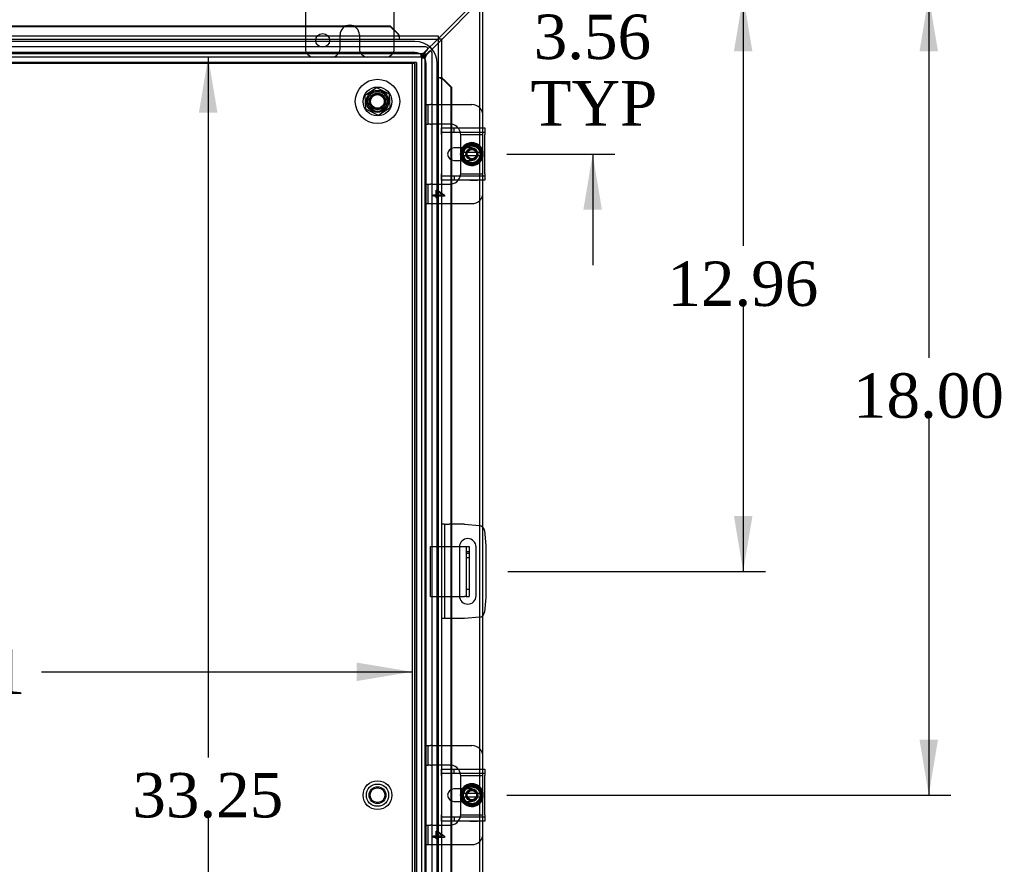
# Model space of a CAD drawing. Header units: inches. Extents: x 1 to 240, y -1 to 159.
# Tile 33 of 65: x 71 to 94, y 81 to 100. Entities that reach past the tile are written whole.
import ezdxf
from ezdxf.enums import TextEntityAlignment as Align
from ezdxf.lldxf.tags import DXFTag

# ---------------------------------------------------------------- set-up
doc = ezdxf.new("R2010")
doc.units = ezdxf.units.IN
doc.header["$MEASUREMENT"] = 0
for name, color, linetype in [('COM40153-1', 7, 'Continuous'), ('COM40153-2', 7, 'Continuous'), ('COM40679', 7, 'Continuous'), ('COM42667', 7, 'Continuous'), ('COM42780', 7, 'Continuous'), ('COM48603', 7, 'Continuous'), ('COM70220', 7, 'Continuous'), ('COM70726-4', 7, 'Continuous'), ('Default', 7, 'Continuous'), ('FET07720', 7, 'Continuous'), ('NTS166105', 7, 'Continuous'), ('SCC19011', 7, 'Continuous'), ('SPR20265', 7, 'Continuous'), ('STD26089', 7, 'Continuous'), ('WAF25035', 7, 'Continuous'), ('WAF25059', 7, 'Continuous')]:
    doc.layers.add(name, color=color, linetype=linetype)
doc.styles.add('SEACAD_Times_New_Roman', font='times.ttf')
tags = doc.linetypes.add('HIDDEN2', pattern=[0.1875, 0.125, -0.0625]).pattern_tags.tags
tags[6:7] = [DXFTag(74, 4), DXFTag(75, 0), DXFTag(340, '0'), DXFTag(46, 0.0), DXFTag(50, 0.0), DXFTag(44, 0.0), DXFTag(45, 0.0)]
tags[4:5] = [DXFTag(74, 4), DXFTag(75, 0), DXFTag(340, '0'), DXFTag(46, 0.0), DXFTag(50, 0.0), DXFTag(44, 0.0), DXFTag(45, 0.0)]
doc.dimstyles.new('HAMMOND_(STH_-_240x160)', dxfattribs={"dimtxt": 1, "dimasz": 1.25, "dimexe": 0.5, "dimexo": 0.5, "dimgap": 0.25, "dimtad": 0, "dimtih": 1, "dimtoh": 1, "dimlfac": 0.125, "dimzin": 0, "dimdsep": 46, "dimtxsty": 'SEACAD_Times_New_Roman', "dimblk1": '_SE_FILLED', "dimblk2": '_SE_FILLED', "dimsah": 1, "dimcen": 0.5, "dimadec": 0, "dimazin": 0, "dimtfac": 0.8, "dimtofl": 0, "dimtmove": 0, "dimatfit": 3, "dimfxl": 1, "dimtolj": 1, "dimtzin": 0, "dimarcsym": 0})

# ---------------------------------------------------------------- blocks, each defined once
blk = doc.blocks.new('SE5')
at = {"layer": 'COM40153-1', "color": 7, "linetype": 'HIDDEN2'}
for p, q in [((80.619, 86.906), (80.619, 88.031)), ((80.619, 88.031), (81.271, 88.031)), ((81.494, 87.906), (81.422, 87.906)), ((81.494, 87.868), (81.422, 87.868)), ((81.422, 87.781), (81.494, 87.781)), ((81.422, 87.068), (81.494, 87.068)), ((80.619, 86.906), (81.271, 86.906))]:
    blk.add_line(p, q, dxfattribs=at)
at = {"layer": 'COM40153-1', "color": 7, "linetype": 'Continuous'}
for p, q in [((81.271, 88.031), (81.386, 88.031)), ((81.386, 88.031), (81.422, 88.031)), ((81.422, 88.031), (81.494, 88.031)), ((81.422, 88.031), (81.422, 86.906)), ((81.494, 88.031), (81.494, 86.906)), ((81.271, 86.906), (81.386, 86.906)), ((81.422, 86.906), (81.386, 86.906)), ((81.422, 86.906), (81.494, 86.906))]:
    blk.add_line(p, q, dxfattribs=at)
at = {"layer": 'COM40153-2', "color": 7, "linetype": 'Continuous'}
for p, q in [((80.934, 88.531), (80.864, 88.531)), ((80.934, 88.531), (80.934, 86.406)), ((80.934, 88.531), (81.039, 88.531)), ((81.387, 88.531), (81.039, 88.531)), ((81.387, 88.531), (81.722, 88.501)), ((81.835, 88.388), (81.864, 88.054)), ((81.864, 88.054), (81.864, 86.883)), ((81.271, 88.018), (81.271, 86.918)), ((81.646, 86.918), (81.646, 88.018)), ((81.864, 86.883), (81.835, 86.548)), ((80.934, 86.406), (80.864, 86.406)), ((81.039, 86.406), (80.934, 86.406)), ((81.387, 86.406), (81.039, 86.406)), ((81.722, 86.435), (81.387, 86.406))]:
    blk.add_line(p, q, dxfattribs=at)
for centre, radius, start, end in [((81.711, 88.377), 0.125, 5, 85), ((81.458, 88.018), 0.188, 0, 180), ((81.458, 86.918), 0.188, 180, 0), ((81.711, 86.559), 0.125, 275, 355)]:
    blk.add_arc(centre, radius, start, end, dxfattribs=at)
at = {"layer": 'COM40679', "color": 7, "linetype": 'HIDDEN2'}
for p, q in [((80.176, 98.928), (59.426, 98.928)), ((80.301, 98.928), (80.176, 98.928)), ((80.206, 98.928), (80.206, 65.928)), ((80.301, 98.928), (80.301, 65.928))]:
    blk.add_line(p, q, dxfattribs=at)
for centre in [(79.426, 98.053), (79.426, 82.428)]:
    blk.add_circle(centre, 0.25, dxfattribs=at)
at = {"layer": 'COM42667', "color": 7, "linetype": 'Continuous'}
for p, q in [((80.87, 97.312), (80.87, 97.455)), ((80.87, 97.455), (81.84, 97.455)), ((81.84, 97.455), (81.84, 97.312)), ((80.87, 97.312), (80.87, 96.42)), ((81.84, 96.42), (81.84, 97.312)), ((81.345, 97.007), (81.145, 97.007)), ((81.145, 96.726), (81.345, 96.726)), ((80.87, 96.277), (80.87, 96.42)), ((81.84, 96.277), (80.87, 96.277)), ((81.84, 96.42), (81.84, 96.277)), ((80.87, 82.874), (80.87, 83.017)), ((80.87, 83.017), (81.84, 83.017)), ((81.84, 83.017), (81.84, 82.874)), ((80.87, 82.874), (80.87, 81.982)), ((81.84, 81.982), (81.84, 82.874)), ((81.345, 82.569), (81.145, 82.569)), ((81.145, 82.288), (81.345, 82.288)), ((80.87, 81.839), (80.87, 81.982)), ((81.84, 81.839), (80.87, 81.839)), ((81.84, 81.982), (81.84, 81.839))]:
    blk.add_line(p, q, dxfattribs=at)
at = {"layer": 'COM42667', "color": 7, "linetype": 'HIDDEN2'}
for p, q in [((80.87, 97.36), (81.84, 97.36)), ((81.154, 97.36), (81.154, 97.455)), ((81.551, 97.007), (81.345, 97.007)), ((81.345, 96.726), (81.551, 96.726)), ((81.84, 96.372), (80.87, 96.372)), ((81.154, 96.372), (81.154, 96.277)), ((81.504, 96.278), (81.504, 96.277)), ((81.504, 96.278), (81.619, 96.278)), ((81.534, 96.278), (81.534, 96.277)), ((81.613, 96.278), (81.613, 96.277)), ((81.619, 96.278), (81.619, 96.277)), ((81.619, 96.278), (81.644, 96.278)), ((81.644, 96.278), (81.644, 96.277)), ((81.644, 96.278), (81.677, 96.278)), ((81.677, 96.278), (81.677, 96.277)), ((81.154, 82.922), (81.154, 83.017)), ((80.87, 82.922), (81.84, 82.922)), ((81.551, 82.569), (81.345, 82.569)), ((81.345, 82.288), (81.551, 82.288)), ((81.84, 81.934), (80.87, 81.934)), ((81.154, 81.934), (81.154, 81.839)), ((81.504, 81.84), (81.504, 81.839)), ((81.504, 81.84), (81.619, 81.84)), ((81.534, 81.84), (81.534, 81.839)), ((81.613, 81.84), (81.613, 81.839)), ((81.619, 81.84), (81.619, 81.839)), ((81.619, 81.84), (81.644, 81.84)), ((81.644, 81.84), (81.644, 81.839)), ((81.644, 81.84), (81.677, 81.84)), ((81.677, 81.84), (81.677, 81.839))]:
    blk.add_line(p, q, dxfattribs=at)
at = {"layer": 'COM42667', "color": 7, "linetype": 'Continuous'}
for centre, radius in [((81.145, 96.866), 0.14), ((81.145, 82.428), 0.141)]:
    blk.add_arc(centre, radius, 90, 270, dxfattribs=at)
at = {"layer": 'COM42667', "color": 7, "linetype": 'HIDDEN2'}
for centre, radius in [((81.551, 96.866), 0.14), ((81.551, 82.428), 0.141)]:
    blk.add_arc(centre, radius, 270, 90, dxfattribs=at)
at = {"layer": 'COM42780', "color": 7, "linetype": 'HIDDEN2'}
for p, q in [((80.502, 97.981), (80.569, 97.981)), ((80.502, 97.544), (80.502, 97.981)), ((80.569, 97.544), (80.569, 97.981)), ((80.569, 97.981), (80.619, 97.981)), ((80.653, 97.981), (80.619, 97.981)), ((80.653, 97.981), (81.089, 97.981)), ((80.502, 97.544), (80.569, 97.544)), ((80.619, 97.544), (80.569, 97.544)), ((80.619, 97.544), (80.653, 97.544)), ((81.051, 97.544), (80.653, 97.544)), ((81.801, 97.359), (81.801, 97.455)), ((81.801, 97.311), (81.801, 97.359)), ((81.301, 97.311), (81.801, 97.311)), ((81.301, 97.294), (81.301, 97.306)), ((81.301, 97.163), (81.301, 97.294)), ((81.301, 97.007), (81.301, 97.163)), ((81.801, 97.306), (81.801, 97.311)), ((81.801, 97.163), (81.801, 97.306)), ((81.801, 96.922), (81.801, 97.163)), ((81.301, 96.569), (81.301, 96.726)), ((81.801, 96.569), (81.801, 96.82)), ((81.301, 96.438), (81.301, 96.569)), ((81.801, 96.426), (81.801, 96.569)), ((81.301, 96.426), (81.301, 96.438)), ((81.301, 96.421), (81.801, 96.421)), ((81.801, 96.421), (81.801, 96.426)), ((81.801, 96.373), (81.801, 96.421)), ((81.801, 96.277), (81.801, 96.373)), ((80.502, 96.188), (80.569, 96.188)), ((80.502, 95.751), (80.502, 96.188)), ((80.569, 95.751), (80.569, 96.188)), ((80.569, 96.188), (80.619, 96.188)), ((80.653, 96.188), (80.619, 96.188)), ((80.653, 96.188), (81.051, 96.188)), ((80.746, 95.947), (80.746, 96.056)), ((80.746, 96.056), (80.775, 96.056)), ((80.775, 96.056), (80.937, 95.941)), ((80.887, 95.947), (80.775, 96.026)), ((80.775, 96.026), (80.775, 95.947)), ((80.687, 95.916), (80.687, 95.947)), ((80.687, 95.947), (80.746, 95.947)), ((80.746, 95.916), (80.687, 95.916)), ((80.746, 95.883), (80.746, 95.916)), ((80.775, 95.883), (80.746, 95.883)), ((80.775, 95.947), (80.887, 95.947)), ((80.937, 95.916), (80.775, 95.916)), ((80.775, 95.916), (80.775, 95.883)), ((80.937, 95.941), (80.937, 95.916)), ((80.502, 95.751), (80.569, 95.751)), ((80.569, 95.751), (80.619, 95.751)), ((80.619, 95.751), (80.653, 95.751)), ((80.653, 95.751), (81.089, 95.751)), ((80.502, 83.543), (80.569, 83.543)), ((80.502, 83.106), (80.502, 83.543)), ((80.569, 83.106), (80.569, 83.543)), ((80.569, 83.543), (80.619, 83.543)), ((80.653, 83.543), (80.619, 83.543)), ((80.653, 83.543), (81.089, 83.543)), ((80.502, 83.106), (80.569, 83.106)), ((80.619, 83.106), (80.569, 83.106)), ((80.619, 83.106), (80.653, 83.106)), ((81.051, 83.106), (80.653, 83.106)), ((81.801, 82.921), (81.801, 83.017)), ((81.301, 82.873), (81.801, 82.873)), ((81.301, 82.856), (81.301, 82.868)), ((81.301, 82.725), (81.301, 82.856)), ((81.301, 82.569), (81.301, 82.725)), ((81.801, 82.873), (81.801, 82.921)), ((81.801, 82.868), (81.801, 82.873)), ((81.801, 82.725), (81.801, 82.868)), ((81.801, 82.484), (81.801, 82.725)), ((81.301, 82.131), (81.301, 82.288)), ((81.801, 82.131), (81.801, 82.382)), ((81.301, 82), (81.301, 82.131)), ((81.801, 81.988), (81.801, 82.131)), ((81.301, 81.988), (81.301, 82)), ((81.301, 81.983), (81.801, 81.983)), ((81.801, 81.983), (81.801, 81.988)), ((81.801, 81.935), (81.801, 81.983)), ((81.801, 81.839), (81.801, 81.935)), ((80.502, 81.75), (80.569, 81.75)), ((80.502, 81.313), (80.502, 81.75)), ((80.569, 81.313), (80.569, 81.75)), ((80.569, 81.75), (80.619, 81.75)), ((80.653, 81.75), (80.619, 81.75)), ((80.653, 81.75), (81.051, 81.75)), ((80.746, 81.509), (80.746, 81.618)), ((80.746, 81.618), (80.775, 81.618)), ((80.775, 81.618), (80.937, 81.503)), ((80.687, 81.478), (80.687, 81.509)), ((80.687, 81.509), (80.746, 81.509)), ((80.746, 81.478), (80.687, 81.478)), ((80.746, 81.445), (80.746, 81.478)), ((80.775, 81.445), (80.746, 81.445)), ((80.887, 81.509), (80.775, 81.588)), ((80.775, 81.588), (80.775, 81.509)), ((80.775, 81.509), (80.887, 81.509)), ((80.937, 81.478), (80.775, 81.478)), ((80.775, 81.478), (80.775, 81.445)), ((80.937, 81.503), (80.937, 81.478)), ((80.502, 81.313), (80.569, 81.313)), ((80.569, 81.313), (80.619, 81.313)), ((80.619, 81.313), (80.653, 81.313)), ((80.653, 81.313), (81.089, 81.313))]:
    blk.add_line(p, q, dxfattribs=at)
at = {"layer": 'COM42780', "color": 7, "linetype": 'Continuous'}
for p, q in [((81.089, 97.981), (81.551, 97.981)), ((81.801, 97.455), (81.801, 97.731)), ((81.301, 96.932), (81.301, 97.007)), ((81.301, 96.726), (81.301, 96.797)), ((81.801, 96.001), (81.801, 96.277)), ((81.089, 95.751), (81.551, 95.751)), ((81.089, 83.543), (81.551, 83.543)), ((81.801, 83.017), (81.801, 83.293)), ((81.301, 82.494), (81.301, 82.569)), ((81.301, 82.288), (81.301, 82.359)), ((81.801, 81.563), (81.801, 81.839)), ((81.089, 81.313), (81.551, 81.313))]:
    blk.add_line(p, q, dxfattribs=at)
at = {"layer": 'COM42780', "color": 7, "linetype": 'HIDDEN2'}
for centre, radius in [((81.551, 96.866), 0.195), ((81.551, 96.866), 0.125), ((81.551, 96.866), 0.106), ((81.551, 82.428), 0.195), ((81.551, 82.428), 0.125), ((81.551, 82.428), 0.106)]:
    blk.add_circle(centre, radius, dxfattribs=at)
at = {"layer": 'COM42780', "color": 7, "linetype": 'Continuous'}
for centre, start, end in [((81.551, 97.731), 0, 90), ((81.051, 97.294), 39.9324, 81.31), ((81.051, 96.438), 278.69, 320.0676), ((81.551, 96.001), 270, 0), ((81.551, 83.293), 0, 90), ((81.051, 82.856), 39.9324, 81.31), ((81.051, 82), 278.69, 320.0676), ((81.551, 81.563), 270, 0)]:
    blk.add_arc(centre, 0.25, start, end, dxfattribs=at)
at = {"layer": 'COM42780', "color": 7, "linetype": 'HIDDEN2'}
for centre, start, end in [((81.051, 97.294), 81.31, 90), ((81.051, 97.294), 15.0028, 39.9324), ((81.051, 97.294), 3.8357, 15.0028), ((81.051, 97.294), 2.6763, 3.8357), ((81.051, 96.438), 320.0676, 344.9972), ((81.051, 96.438), 344.9972, 356.1643), ((81.051, 96.438), 356.1643, 357.3237), ((81.051, 96.438), 270, 278.69), ((81.051, 82.856), 81.31, 90), ((81.051, 82.856), 15.0028, 39.9324), ((81.051, 82.856), 3.8357, 15.0028), ((81.051, 82.856), 2.6763, 3.8357), ((81.051, 82), 320.0676, 344.9972), ((81.051, 82), 344.9972, 356.1643), ((81.051, 82), 356.1643, 357.3237), ((81.051, 82), 270, 278.69)]:
    blk.add_arc(centre, 0.25, start, end, dxfattribs=at)
at = {"layer": 'COM48603', "color": 7, "linetype": 'Continuous'}
for p, q in [((70.39, 99.755), (79.709, 99.755)), ((70.39, 99.743), (79.709, 99.743)), ((79.709, 99.755), (79.709, 99.743)), ((79.709, 99.755), (79.882, 99.585)), ((79.709, 99.743), (79.882, 99.573)), ((79.882, 99.573), (79.882, 99.585)), ((58.748, 99.531), (80.792, 99.531)), ((79.917, 99.531), (79.917, 99.543)), ((80.792, 99.459), (80.756, 99.423)), ((80.792, 99.459), (80.756, 99.423)), ((80.792, 99.531), (80.792, 99.459)), ((80.864, 99.459), (80.792, 99.459)), ((80.864, 99.459), (80.864, 65.398)), ((80.877, 98.584), (80.864, 98.584)), ((80.907, 98.548), (81.077, 98.375)), ((80.907, 98.548), (80.919, 98.548)), ((80.919, 98.548), (81.089, 98.375)), ((81.077, 98.375), (81.077, 97.455)), ((81.089, 98.375), (81.077, 98.375)), ((81.089, 98.375), (81.089, 97.455)), ((81.077, 96.989), (81.077, 96.743)), ((81.089, 96.995), (81.089, 96.737)), ((81.077, 96.277), (81.077, 88.531)), ((81.089, 96.277), (81.089, 88.531)), ((81.077, 86.406), (81.077, 83.017)), ((81.089, 86.406), (81.089, 83.017)), ((81.077, 82.551), (81.077, 82.305)), ((81.089, 82.557), (81.089, 82.299)), ((81.077, 81.839), (81.077, 68.579)), ((81.089, 81.839), (81.089, 68.579))]:
    blk.add_line(p, q, dxfattribs=at)
at = {"layer": 'COM48603', "color": 7, "linetype": 'HIDDEN2'}
for p, q in [((79.894, 99.562), (79.894, 99.553)), ((58.748, 99.459), (80.792, 99.459)), ((79.917, 99.531), (79.917, 99.459)), ((80.792, 99.459), (80.792, 65.398)), ((80.864, 98.584), (80.792, 98.584)), ((80.887, 98.56), (80.896, 98.56)), ((81.077, 97.455), (81.077, 96.989)), ((81.089, 97.455), (81.089, 96.995)), ((81.077, 96.743), (81.077, 96.277)), ((81.089, 96.737), (81.089, 96.277)), ((81.077, 88.531), (81.077, 86.406)), ((81.089, 88.531), (81.089, 86.406)), ((81.077, 83.017), (81.077, 82.551)), ((81.089, 83.017), (81.089, 82.557)), ((81.077, 82.305), (81.077, 81.839)), ((81.089, 82.299), (81.089, 81.839))]:
    blk.add_line(p, q, dxfattribs=at)
at = {"layer": 'COM48603', "color": 7, "linetype": 'Continuous'}
for centre, radius, start, end in [((80.968, 99.971), 1.153, 199.542, 200.5358), ((80.151, 99.861), 0.395, 226.9946, 233.6858), ((81.195, 98.817), 0.395, 216.3142, 223.0054), ((81.305, 99.635), 1.153, 249.4642, 250.458)]:
    blk.add_arc(centre, radius, start, end, dxfattribs=at)
at = {"layer": 'COM48603', "color": 7, "linetype": 'HIDDEN2'}
for centre, start, end in [((80.968, 99.971), 200.5358, 204.2658), ((81.305, 99.635), 245.7342, 249.4642)]:
    blk.add_arc(centre, 1.153, start, end, dxfattribs=at)
at = {"layer": 'COM70220', "color": 7, "linetype": 'HIDDEN2'}
for p, q in [((80.27, 99.406), (59.332, 99.406)), ((80.27, 99.405), (59.332, 99.405)), ((80.27, 99.156), (59.332, 99.156)), ((80.27, 98.907), (59.332, 98.907)), ((80.27, 98.906), (59.332, 98.906)), ((80.27, 65.951), (80.27, 98.906)), ((80.271, 65.951), (80.271, 98.906)), ((80.52, 65.951), (80.52, 98.906)), ((80.769, 65.951), (80.769, 98.906)), ((80.77, 65.951), (80.77, 98.906))]:
    blk.add_line(p, q, dxfattribs=at)
for radius in [0.5, 0.499, 0.25, 0.001]:
    blk.add_arc((80.27, 98.906), radius, 0, 90, dxfattribs=at)
at = {"layer": 'COM70726-4', "color": 7, "linetype": 'Continuous'}
for p, q in [((81.646, 100.32), (80.792, 99.466)), ((80.864, 99.444), (81.693, 100.273)), ((81.801, 97.731), (81.801, 100.35)), ((81.801, 88.463), (81.801, 96.001)), ((81.801, 83.293), (81.801, 86.473)), ((81.801, 68.855), (81.801, 81.563))]:
    blk.add_line(p, q, dxfattribs=at)
at = {"layer": 'COM70726-4', "color": 7, "linetype": 'HIDDEN2'}
for p, q in [((81.729, 96.931), (81.729, 100.35)), ((80.792, 99.466), (80.487, 99.161)), ((80.534, 99.114), (80.864, 99.444)), ((80.515, 99.283), (59.088, 99.283)), ((80.41, 99.125), (59.193, 99.125)), ((80.408, 99.125), (80.408, 99.126)), ((80.408, 99.053), (80.408, 99.125)), ((80.41, 99.125), (80.41, 99.053)), ((80.501, 99.161), (80.546, 99.206)), ((80.58, 99.173), (80.534, 99.128)), ((80.656, 65.715), (80.656, 99.141)), ((80.41, 99.053), (59.193, 99.053)), ((80.426, 65.819), (80.426, 99.037)), ((80.498, 99.037), (80.426, 99.037)), ((80.426, 99.035), (80.498, 99.035)), ((80.498, 65.819), (80.498, 99.037)), ((80.498, 99.035), (80.499, 99.035)), ((81.729, 82.493), (81.729, 96.806)), ((81.801, 86.473), (81.801, 88.463)), ((81.729, 68.055), (81.729, 82.368))]:
    blk.add_line(p, q, dxfattribs=at)
for centre, radius, start, end in [((80.367, 99.325), 0.204, 281.7486, 306.2816), ((80.515, 99.238), 0.045, 315, 90), ((80.611, 99.141), 0.045, 0, 135), ((80.693, 98.996), 0.198, 143.3304, 168.6394)]:
    blk.add_arc(centre, radius, start, end, dxfattribs=at)
for points, knots in [([(80.408, 99.055), (80.415, 99.058), (80.421, 99.062), (80.435, 99.075), (80.441, 99.083), (80.454, 99.103), (80.461, 99.113), (80.474, 99.137), (80.481, 99.149), (80.487, 99.161)], [0, 0, 0, 0, 0.25, 0.25, 0.5, 0.5, 0.75, 0.75, 1, 1, 1, 1]), ([(80.501, 99.161), (80.494, 99.147), (80.486, 99.133), (80.471, 99.107), (80.463, 99.095), (80.448, 99.075), (80.441, 99.067), (80.425, 99.056), (80.418, 99.053), (80.41, 99.053)], [0, 0, 0, 0, 0.25, 0.25, 0.5, 0.5, 0.75, 0.75, 1, 1, 1, 1]), ([(80.501, 99.161), (80.486, 99.152), (80.471, 99.142), (80.441, 99.129), (80.425, 99.125), (80.41, 99.125)], [0, 0, 0, 0, 0.5, 0.5, 1, 1, 1, 1]), ([(80.426, 99.037), (80.426, 99.045), (80.429, 99.052), (80.44, 99.067), (80.448, 99.075), (80.468, 99.09), (80.48, 99.098), (80.506, 99.113), (80.52, 99.12), (80.534, 99.128)], [0, 0, 0, 0, 0.25, 0.25, 0.5, 0.5, 0.75, 0.75, 1, 1, 1, 1]), ([(80.498, 99.037), (80.498, 99.052), (80.502, 99.067), (80.516, 99.098), (80.525, 99.113), (80.534, 99.128)], [0, 0, 0, 0, 0.5, 0.5, 1, 1, 1, 1]), ([(80.429, 99.035), (80.431, 99.042), (80.436, 99.048), (80.449, 99.061), (80.457, 99.068), (80.476, 99.081), (80.487, 99.088), (80.51, 99.101), (80.522, 99.107), (80.534, 99.114)], [0, 0, 0, 0, 0.25, 0.25, 0.5, 0.5, 0.75, 0.75, 1, 1, 1, 1])]:
    blk.add_open_spline(points, degree=3, knots=knots, dxfattribs=at)
at = {"layer": 'FET07720', "color": 7, "linetype": 'HIDDEN2'}
for p, q in [((77.801, 100.428), (77.801, 99.241)), ((79.801, 99.241), (79.801, 100.428)), ((78.801, 99.771), (78.801, 99.771)), ((78.583, 99.241), (78.583, 99.553)), ((79.019, 99.553), (79.019, 99.241))]:
    blk.add_line(p, q, dxfattribs=at)
blk.add_circle((78.192, 99.428), 0.156, dxfattribs=at)
for centre, radius, start, end in [((78.801, 99.553), 0.218, 90, 180), ((78.801, 99.553), 0.218, 0, 90), ((77.989, 99.241), 0.188, 180, 270), ((78.395, 99.241), 0.188, 270, 0), ((79.207, 99.241), 0.188, 180, 270), ((79.614, 99.241), 0.188, 270, 0)]:
    blk.add_arc(centre, radius, start, end, dxfattribs=at)
at = {"layer": 'NTS166105', "color": 7, "linetype": 'HIDDEN2'}
for p, q in [((79.148, 98.198), (79.406, 98.367)), ((79.406, 98.367), (79.692, 98.225)), ((79.161, 97.882), (79.148, 98.198)), ((79.692, 98.225), (79.707, 97.907)), ((79.449, 97.738), (79.161, 97.882)), ((79.707, 97.907), (79.449, 97.738))]:
    blk.add_line(p, q, dxfattribs=at)
for radius in [0.188, 0.154]:
    blk.add_circle((79.426, 98.053), radius, dxfattribs=at)
at = {"layer": 'SCC19011', "color": 7, "linetype": 'Continuous'}
for p, q in [((81.551, 97.107), (81.336, 96.975)), ((81.336, 96.975), (81.336, 96.9)), ((81.336, 96.9), (81.336, 96.832)), ((81.357, 96.9), (81.336, 96.9)), ((81.367, 96.9), (81.357, 96.9)), ((81.736, 96.9), (81.367, 96.9)), ((81.766, 96.975), (81.551, 97.107)), ((81.746, 96.9), (81.736, 96.9)), ((81.766, 96.9), (81.746, 96.9)), ((81.766, 96.9), (81.766, 96.975)), ((81.766, 96.832), (81.766, 96.9)), ((81.336, 96.832), (81.336, 96.757)), ((81.336, 96.832), (81.357, 96.832)), ((81.336, 96.757), (81.551, 96.625)), ((81.357, 96.832), (81.367, 96.832)), ((81.367, 96.832), (81.736, 96.832)), ((81.551, 96.625), (81.766, 96.757)), ((81.736, 96.832), (81.746, 96.832)), ((81.746, 96.832), (81.766, 96.832)), ((81.766, 96.757), (81.766, 96.832)), ((81.551, 82.669), (81.336, 82.537)), ((81.336, 82.537), (81.336, 82.462)), ((81.766, 82.537), (81.551, 82.669)), ((81.766, 82.462), (81.766, 82.537)), ((81.336, 82.462), (81.336, 82.394)), ((81.357, 82.462), (81.336, 82.462)), ((81.336, 82.394), (81.336, 82.319)), ((81.336, 82.394), (81.357, 82.394)), ((81.336, 82.319), (81.551, 82.187)), ((81.367, 82.462), (81.357, 82.462)), ((81.357, 82.394), (81.367, 82.394)), ((81.736, 82.462), (81.367, 82.462)), ((81.367, 82.394), (81.736, 82.394)), ((81.551, 82.187), (81.766, 82.319)), ((81.746, 82.462), (81.736, 82.462)), ((81.736, 82.394), (81.746, 82.394)), ((81.766, 82.462), (81.746, 82.462)), ((81.746, 82.394), (81.766, 82.394)), ((81.766, 82.394), (81.766, 82.462)), ((81.766, 82.319), (81.766, 82.394))]:
    blk.add_line(p, q, dxfattribs=at)
at = {"layer": 'SCC19011', "color": 7, "linetype": 'HIDDEN2'}
for centre in [(81.551, 96.866), (81.551, 82.428)]:
    blk.add_circle(centre, 0.122, dxfattribs=at)
at = {"layer": 'SCC19011', "color": 7, "linetype": 'Continuous'}
for centre, start, end in [((81.551, 96.866), 10.4474, 169.5526), ((81.551, 96.866), 190.4474, 349.5526), ((81.551, 82.428), 10.4474, 169.5526), ((81.551, 82.428), 190.4474, 349.5526)]:
    blk.add_arc(centre, 0.188, start, end, dxfattribs=at)
at = {"layer": 'SPR20265', "color": 7, "linetype": 'HIDDEN2'}
for p, q in [((81.366, 96.681), (81.391, 96.706)), ((81.734, 96.866), (81.769, 96.866)), ((81.366, 82.243), (81.391, 82.268)), ((81.734, 82.428), (81.769, 82.428))]:
    blk.add_line(p, q, dxfattribs=at)
for points, knots in [([(81.327, 96.749), (81.328, 96.747), (81.343, 96.718), (81.384, 96.668), (81.467, 96.62), (81.561, 96.606), (81.655, 96.626), (81.734, 96.68), (81.79, 96.757), (81.813, 96.85), (81.802, 96.945), (81.758, 97.029), (81.686, 97.093), (81.597, 97.126), (81.501, 97.126), (81.414, 97.092), (81.361, 97.046), (81.338, 97.015), (81.333, 97.007)], [0.7996052, 0.7996052, 0.7996052, 0.7996052, 0.8001915, 0.8112914, 0.8223931, 0.8334948, 0.8445983, 0.8557003, 0.8668021, 0.8779027, 0.8890041, 0.9001067, 0.9112098, 0.9223136, 0.9334157, 0.9445065, 0.955056, 0.9580988, 0.9580988, 0.9580988, 0.9580988]), ([(81.334, 96.791), (81.343, 96.765), (81.372, 96.712), (81.445, 96.655), (81.537, 96.629), (81.632, 96.642), (81.714, 96.692), (81.77, 96.77), (81.791, 96.863), (81.773, 96.957), (81.72, 97.037), (81.641, 97.09), (81.546, 97.107), (81.453, 97.087), (81.374, 97.032), (81.324, 96.951), (81.308, 96.856), (81.331, 96.763), (81.387, 96.685), (81.469, 96.636), (81.563, 96.621), (81.656, 96.644), (81.734, 96.7), (81.783, 96.782), (81.798, 96.877), (81.776, 96.97), (81.72, 97.048), (81.639, 97.099), (81.545, 97.115), (81.451, 97.095), (81.373, 97.041), (81.32, 96.961), (81.301, 96.867), (81.315, 96.786), (81.339, 96.741), (81.35, 96.725)], [0.2576035, 0.2576035, 0.2576035, 0.2576035, 0.2674708, 0.2785654, 0.28966, 0.3007576, 0.3118528, 0.3229492, 0.3340432, 0.3451384, 0.3562353, 0.3673323, 0.3784297, 0.3895246, 0.4006213, 0.4117166, 0.4228156, 0.4339132, 0.4450112, 0.4561079, 0.4672039, 0.4783017, 0.4893995, 0.5004992, 0.5115966, 0.5226954, 0.5337915, 0.544891, 0.5559893, 0.5670899, 0.5781889, 0.5892874, 0.6003855, 0.6114838, 0.6182179, 0.6182179, 0.6182179, 0.6182179]), ([(81.429, 97.086), (81.424, 97.083), (81.392, 97.063), (81.355, 97.028), (81.332, 96.991), (81.327, 96.98)], [0.75353292, 0.75353292, 0.75353292, 0.75353292, 0.75578627, 0.7668873, 0.77119195, 0.77119195, 0.77119195, 0.77119195]), ([(81.768, 96.928), (81.763, 96.947), (81.743, 96.994), (81.686, 97.057), (81.598, 97.095), (81.502, 97.095), (81.414, 97.056), (81.36, 96.997), (81.34, 96.954), (81.335, 96.939)], [0.17163201, 0.17163201, 0.17163201, 0.17163201, 0.17871777, 0.18981157, 0.20090499, 0.21199718, 0.22309286, 0.23418724, 0.23984358, 0.23984358, 0.23984358, 0.23984358]), ([(81.6, 97.08), (81.57, 97.087), (81.506, 97.088), (81.419, 97.05), (81.36, 96.985), (81.34, 96.934), (81.335, 96.911)], [0.03475197, 0.03475197, 0.03475197, 0.03475197, 0.04560719, 0.05669929, 0.06779157, 0.07600206, 0.07600206, 0.07600206, 0.07600206]), ([(81.335, 96.886), (81.336, 96.899), (81.343, 96.938), (81.364, 96.979), (81.384, 97.003), (81.387, 97.007)], [0.21995858, 0.21995858, 0.21995858, 0.21995858, 0.22541447, 0.23652458, 0.23853227, 0.23853227, 0.23853227, 0.23853227]), ([(81.336, 96.932), (81.338, 96.938), (81.35, 96.97), (81.383, 97.022), (81.448, 97.07), (81.526, 97.093), (81.607, 97.087), (81.681, 97.053), (81.738, 96.995), (81.761, 96.944), (81.768, 96.916), (81.768, 96.914)], [0.03376772, 0.03376772, 0.03376772, 0.03376772, 0.0367371, 0.04763758, 0.05874075, 0.06985332, 0.080966, 0.09207645, 0.10318825, 0.11429938, 0.11503461, 0.11503461, 0.11503461, 0.11503461]), ([(81.408, 96.712), (81.405, 96.715), (81.383, 96.736), (81.351, 96.786), (81.337, 96.866), (81.352, 96.946), (81.387, 96.999), (81.412, 97.022), (81.419, 97.027)], [0.37922098, 0.37922098, 0.37922098, 0.37922098, 0.38094922, 0.39205781, 0.40316665, 0.41427643, 0.42538516, 0.42868152, 0.42868152, 0.42868152, 0.42868152]), ([(81.66, 97.042), (81.671, 97.036), (81.703, 97.011), (81.743, 96.957), (81.762, 96.877), (81.75, 96.796), (81.708, 96.726), (81.643, 96.677), (81.563, 96.657), (81.483, 96.669), (81.412, 96.711), (81.364, 96.777), (81.344, 96.856), (81.357, 96.937), (81.4, 97.007), (81.467, 97.054), (81.547, 97.071), (81.627, 97.057), (81.695, 97.011), (81.741, 96.943), (81.755, 96.862), (81.736, 96.782), (81.688, 96.716), (81.617, 96.675), (81.536, 96.665), (81.457, 96.689), (81.394, 96.741), (81.358, 96.815), (81.354, 96.896), (81.384, 96.973), (81.441, 97.031), (81.518, 97.061), (81.599, 97.058), (81.673, 97.021), (81.725, 96.958), (81.747, 96.879), (81.735, 96.798), (81.699, 96.743), (81.67, 96.719), (81.661, 96.712)], [0.464438, 0.464438, 0.464438, 0.464438, 0.4698156, 0.4809232, 0.4920326, 0.503138, 0.5142446, 0.52535, 0.5364578, 0.547565, 0.5586721, 0.5697781, 0.5808823, 0.5919888, 0.603094, 0.6142018, 0.6253066, 0.6364118, 0.6475152, 0.6586197, 0.6697249, 0.6808298, 0.6919358, 0.7030382, 0.714142, 0.7252447, 0.7363492, 0.7474536, 0.7585562, 0.7696589, 0.7807596, 0.7918635, 0.8029663, 0.8140692, 0.8251712, 0.836271, 0.8473724, 0.8584731, 0.862923, 0.862923, 0.862923, 0.862923]), ([(81.371, 96.818), (81.37, 96.82), (81.364, 96.848), (81.364, 96.88), (81.37, 96.909), (81.371, 96.911)], [0.91315801, 0.91315801, 0.91315801, 0.91315801, 0.91397592, 0.92507741, 0.92612869, 0.92612869, 0.92612869, 0.92612869]), ([(81.466, 97.056), (81.466, 97.056), (81.491, 97.067), (81.544, 97.079), (81.603, 97.069), (81.632, 97.057), (81.637, 97.055)], [0.43640128, 0.43640128, 0.43640128, 0.43640128, 0.43649234, 0.44759977, 0.45870607, 0.46079764, 0.46079764, 0.46079764, 0.46079764]), ([(81.483, 97.038), (81.5, 97.045), (81.544, 97.055), (81.609, 97.045), (81.67, 97.012), (81.722, 96.95), (81.731, 96.899), (81.734, 96.866)], [0.95046325, 0.95046325, 0.95046325, 0.95046325, 0.95824793, 0.96865358, 0.9770936, 0.98730809, 1, 1, 1, 1]), ([(81.497, 97.075), (81.502, 97.076), (81.532, 97.083), (81.57, 97.083), (81.602, 97.075), (81.608, 97.074)], [0.25678082, 0.25678082, 0.25678082, 0.25678082, 0.25874448, 0.26985449, 0.27231226, 0.27231226, 0.27231226, 0.27231226]), ([(81.708, 97.013), (81.714, 97.007), (81.736, 96.98), (81.763, 96.924), (81.769, 96.842), (81.746, 96.769), (81.717, 96.731), (81.702, 96.716)], [0.28879014, 0.28879014, 0.28879014, 0.28879014, 0.29207573, 0.30318617, 0.31429358, 0.32540417, 0.3342706, 0.3342706, 0.3342706, 0.3342706]), ([(81.769, 96.866), (81.766, 96.9), (81.759, 96.949), (81.729, 96.995), (81.714, 97.011)], [0, 0, 0, 0, 0.01093327, 0.01877746, 0.01877746, 0.01877746, 0.01877746]), ([(81.383, 96.727), (81.373, 96.74), (81.349, 96.776), (81.337, 96.818), (81.335, 96.844)], [0.19641658, 0.19641658, 0.19641658, 0.19641658, 0.20319267, 0.2141853, 0.2141853, 0.2141853, 0.2141853]), ([(81.335, 96.82), (81.336, 96.811), (81.347, 96.773), (81.384, 96.71), (81.462, 96.654), (81.557, 96.636), (81.65, 96.658), (81.727, 96.716), (81.759, 96.774), (81.768, 96.806), (81.769, 96.808)], [0.08689075, 0.08689075, 0.08689075, 0.08689075, 0.08997324, 0.10106518, 0.11215928, 0.12325299, 0.13434424, 0.14543733, 0.15652896, 0.15730304, 0.15730304, 0.15730304, 0.15730304]), ([(81.391, 96.706), (81.372, 96.728), (81.352, 96.755), (81.339, 96.789), (81.336, 96.798)], [0, 0, 0, 0, 0.01124685, 0.01500841, 0.01500841, 0.01500841, 0.01500841]), ([(81.768, 96.821), (81.764, 96.801), (81.752, 96.769), (81.734, 96.742), (81.726, 96.732)], [0.12808696, 0.12808696, 0.12808696, 0.12808696, 0.13652493, 0.14182713, 0.14182713, 0.14182713, 0.14182713]), ([(81.617, 96.664), (81.593, 96.657), (81.546, 96.651), (81.5, 96.66), (81.48, 96.667)], [0.3480461, 0.3480461, 0.3480461, 0.3480461, 0.35873317, 0.3673569, 0.3673569, 0.3673569, 0.3673569]), ([(81.593, 96.65), (81.579, 96.648), (81.55, 96.645), (81.52, 96.648), (81.505, 96.652)], [0.16392013, 0.16392013, 0.16392013, 0.16392013, 0.1698589, 0.17613515, 0.17613515, 0.17613515, 0.17613515]), ([(81.334, 82.353), (81.343, 82.327), (81.372, 82.274), (81.445, 82.217), (81.537, 82.191), (81.632, 82.204), (81.714, 82.254), (81.77, 82.332), (81.791, 82.425), (81.773, 82.519), (81.72, 82.599), (81.641, 82.652), (81.546, 82.669), (81.453, 82.649), (81.374, 82.594), (81.324, 82.513), (81.308, 82.418), (81.331, 82.325), (81.387, 82.247), (81.469, 82.198), (81.563, 82.183), (81.656, 82.206), (81.734, 82.262), (81.783, 82.344), (81.798, 82.439), (81.776, 82.532), (81.72, 82.61), (81.639, 82.661), (81.545, 82.677), (81.451, 82.657), (81.373, 82.603), (81.32, 82.523), (81.301, 82.429), (81.315, 82.348), (81.339, 82.303), (81.35, 82.287)], [0.2576035, 0.2576035, 0.2576035, 0.2576035, 0.2674708, 0.2785654, 0.28966, 0.3007576, 0.3118528, 0.3229492, 0.3340432, 0.3451384, 0.3562353, 0.3673323, 0.3784297, 0.3895246, 0.4006213, 0.4117166, 0.4228156, 0.4339132, 0.4450112, 0.4561079, 0.4672039, 0.4783017, 0.4893995, 0.5004992, 0.5115966, 0.5226954, 0.5337915, 0.544891, 0.5559893, 0.5670899, 0.5781889, 0.5892874, 0.6003855, 0.6114838, 0.6182179, 0.6182179, 0.6182179, 0.6182179]), ([(81.324, 82.316), (81.326, 82.313), (81.342, 82.282), (81.384, 82.23), (81.467, 82.182), (81.561, 82.168), (81.655, 82.188), (81.734, 82.242), (81.79, 82.319), (81.813, 82.412), (81.802, 82.507), (81.758, 82.591), (81.686, 82.655), (81.597, 82.688), (81.501, 82.688), (81.414, 82.654), (81.361, 82.608), (81.338, 82.577), (81.333, 82.569)], [0.7989082, 0.7989082, 0.7989082, 0.7989082, 0.8001915, 0.8112914, 0.8223931, 0.8334948, 0.8445983, 0.8557003, 0.8668021, 0.8779027, 0.8890041, 0.9001067, 0.9112098, 0.9223136, 0.9334157, 0.9445065, 0.955056, 0.9580988, 0.9580988, 0.9580988, 0.9580988]), ([(81.429, 82.648), (81.424, 82.645), (81.392, 82.625), (81.355, 82.59), (81.332, 82.553), (81.327, 82.542)], [0.75353292, 0.75353292, 0.75353292, 0.75353292, 0.75578627, 0.7668873, 0.77119195, 0.77119195, 0.77119195, 0.77119195]), ([(81.768, 82.49), (81.763, 82.509), (81.743, 82.556), (81.686, 82.619), (81.598, 82.657), (81.502, 82.657), (81.414, 82.618), (81.36, 82.559), (81.34, 82.516), (81.335, 82.501)], [0.17163201, 0.17163201, 0.17163201, 0.17163201, 0.17871777, 0.18981157, 0.20090499, 0.21199718, 0.22309286, 0.23418724, 0.23984358, 0.23984358, 0.23984358, 0.23984358]), ([(81.6, 82.642), (81.57, 82.649), (81.506, 82.65), (81.419, 82.612), (81.36, 82.547), (81.34, 82.496), (81.335, 82.473)], [0.03475197, 0.03475197, 0.03475197, 0.03475197, 0.04560719, 0.05669929, 0.06779157, 0.07600206, 0.07600206, 0.07600206, 0.07600206]), ([(81.335, 82.448), (81.336, 82.461), (81.343, 82.5), (81.364, 82.541), (81.384, 82.565), (81.387, 82.569)], [0.21995858, 0.21995858, 0.21995858, 0.21995858, 0.22541447, 0.23652458, 0.23853227, 0.23853227, 0.23853227, 0.23853227]), ([(81.336, 82.494), (81.338, 82.5), (81.35, 82.532), (81.383, 82.584), (81.448, 82.632), (81.526, 82.655), (81.607, 82.649), (81.681, 82.615), (81.738, 82.557), (81.761, 82.506), (81.768, 82.478), (81.768, 82.476)], [0.03376772, 0.03376772, 0.03376772, 0.03376772, 0.0367371, 0.04763758, 0.05874075, 0.06985332, 0.080966, 0.09207645, 0.10318825, 0.11429938, 0.11503461, 0.11503461, 0.11503461, 0.11503461]), ([(81.408, 82.274), (81.405, 82.277), (81.383, 82.298), (81.351, 82.348), (81.337, 82.428), (81.352, 82.508), (81.387, 82.561), (81.412, 82.584), (81.419, 82.589)], [0.37922098, 0.37922098, 0.37922098, 0.37922098, 0.38094922, 0.39205781, 0.40316665, 0.41427643, 0.42538516, 0.42868152, 0.42868152, 0.42868152, 0.42868152]), ([(81.66, 82.604), (81.671, 82.598), (81.703, 82.573), (81.743, 82.519), (81.762, 82.439), (81.75, 82.358), (81.708, 82.288), (81.643, 82.239), (81.563, 82.219), (81.483, 82.231), (81.412, 82.273), (81.364, 82.339), (81.344, 82.418), (81.357, 82.499), (81.4, 82.569), (81.467, 82.616), (81.547, 82.633), (81.627, 82.619), (81.695, 82.573), (81.741, 82.505), (81.755, 82.424), (81.736, 82.344), (81.688, 82.278), (81.617, 82.237), (81.536, 82.227), (81.457, 82.251), (81.394, 82.303), (81.358, 82.377), (81.354, 82.458), (81.384, 82.535), (81.441, 82.593), (81.518, 82.623), (81.599, 82.62), (81.673, 82.583), (81.725, 82.52), (81.747, 82.441), (81.735, 82.36), (81.699, 82.305), (81.67, 82.281), (81.661, 82.274)], [0.464438, 0.464438, 0.464438, 0.464438, 0.4698156, 0.4809232, 0.4920326, 0.503138, 0.5142446, 0.52535, 0.5364578, 0.547565, 0.5586721, 0.5697781, 0.5808823, 0.5919888, 0.603094, 0.6142018, 0.6253066, 0.6364118, 0.6475152, 0.6586197, 0.6697249, 0.6808298, 0.6919358, 0.7030382, 0.714142, 0.7252447, 0.7363492, 0.7474536, 0.7585562, 0.7696589, 0.7807596, 0.7918635, 0.8029663, 0.8140692, 0.8251712, 0.836271, 0.8473724, 0.8584731, 0.862923, 0.862923, 0.862923, 0.862923]), ([(81.466, 82.618), (81.466, 82.618), (81.491, 82.629), (81.544, 82.641), (81.603, 82.631), (81.632, 82.619), (81.637, 82.617)], [0.43640128, 0.43640128, 0.43640128, 0.43640128, 0.43649234, 0.44759977, 0.45870607, 0.46079764, 0.46079764, 0.46079764, 0.46079764]), ([(81.483, 82.6), (81.5, 82.607), (81.544, 82.617), (81.609, 82.607), (81.67, 82.574), (81.722, 82.512), (81.731, 82.461), (81.734, 82.428)], [0.95046325, 0.95046325, 0.95046325, 0.95046325, 0.95824793, 0.96865358, 0.9770936, 0.98730809, 1, 1, 1, 1]), ([(81.497, 82.637), (81.502, 82.638), (81.532, 82.645), (81.57, 82.645), (81.602, 82.637), (81.608, 82.636)], [0.25678082, 0.25678082, 0.25678082, 0.25678082, 0.25874448, 0.26985449, 0.27231226, 0.27231226, 0.27231226, 0.27231226]), ([(81.708, 82.575), (81.714, 82.569), (81.736, 82.542), (81.763, 82.486), (81.769, 82.404), (81.746, 82.331), (81.717, 82.293), (81.702, 82.278)], [0.28879014, 0.28879014, 0.28879014, 0.28879014, 0.29207573, 0.30318617, 0.31429358, 0.32540417, 0.3342706, 0.3342706, 0.3342706, 0.3342706]), ([(81.769, 82.428), (81.766, 82.462), (81.759, 82.511), (81.729, 82.557), (81.714, 82.573)], [0, 0, 0, 0, 0.01093327, 0.01877746, 0.01877746, 0.01877746, 0.01877746]), ([(81.383, 82.289), (81.373, 82.302), (81.349, 82.338), (81.337, 82.38), (81.335, 82.406)], [0.19641658, 0.19641658, 0.19641658, 0.19641658, 0.20319267, 0.2141853, 0.2141853, 0.2141853, 0.2141853]), ([(81.335, 82.382), (81.336, 82.373), (81.347, 82.335), (81.384, 82.272), (81.462, 82.216), (81.557, 82.198), (81.65, 82.22), (81.727, 82.278), (81.759, 82.336), (81.768, 82.368), (81.769, 82.37)], [0.08689075, 0.08689075, 0.08689075, 0.08689075, 0.08997324, 0.10106518, 0.11215928, 0.12325299, 0.13434424, 0.14543733, 0.15652896, 0.15730304, 0.15730304, 0.15730304, 0.15730304]), ([(81.391, 82.268), (81.372, 82.29), (81.352, 82.317), (81.339, 82.351), (81.336, 82.36)], [0, 0, 0, 0, 0.01124685, 0.01500841, 0.01500841, 0.01500841, 0.01500841]), ([(81.371, 82.38), (81.37, 82.382), (81.364, 82.41), (81.364, 82.442), (81.37, 82.471), (81.371, 82.473)], [0.91315801, 0.91315801, 0.91315801, 0.91315801, 0.91397592, 0.92507741, 0.92612869, 0.92612869, 0.92612869, 0.92612869]), ([(81.768, 82.383), (81.764, 82.363), (81.752, 82.331), (81.734, 82.304), (81.726, 82.294)], [0.12808696, 0.12808696, 0.12808696, 0.12808696, 0.13652493, 0.14182713, 0.14182713, 0.14182713, 0.14182713]), ([(81.617, 82.226), (81.593, 82.219), (81.546, 82.213), (81.5, 82.222), (81.48, 82.229)], [0.3480461, 0.3480461, 0.3480461, 0.3480461, 0.35873317, 0.3673569, 0.3673569, 0.3673569, 0.3673569]), ([(81.593, 82.212), (81.579, 82.21), (81.55, 82.207), (81.52, 82.21), (81.505, 82.214)], [0.16392013, 0.16392013, 0.16392013, 0.16392013, 0.1698589, 0.17613515, 0.17613515, 0.17613515, 0.17613515])]:
    blk.add_open_spline(points, degree=3, knots=knots, dxfattribs=at)
at = {"layer": 'SPR20265', "color": 7, "linetype": 'Continuous'}
for points, knots in [([(81.333, 97.007), (81.321, 96.988), (81.299, 96.942), (81.286, 96.863), (81.3, 96.781), (81.323, 96.74), (81.333, 96.725)], [0.95809881, 0.95809881, 0.95809881, 0.95809881, 0.9661238, 0.97598802, 0.98694613, 0.99365696, 0.99365696, 0.99365696, 0.99365696]), ([(81.327, 96.98), (81.318, 96.963), (81.3, 96.916), (81.295, 96.835), (81.313, 96.775), (81.327, 96.749)], [0.77119195, 0.77119195, 0.77119195, 0.77119195, 0.77798983, 0.7890906, 0.79960524, 0.79960524, 0.79960524, 0.79960524]), ([(81.333, 82.569), (81.321, 82.55), (81.299, 82.504), (81.286, 82.425), (81.3, 82.343), (81.323, 82.302), (81.333, 82.287)], [0.95809881, 0.95809881, 0.95809881, 0.95809881, 0.9661238, 0.97598802, 0.98694613, 0.99365696, 0.99365696, 0.99365696, 0.99365696]), ([(81.327, 82.542), (81.318, 82.525), (81.3, 82.478), (81.295, 82.399), (81.312, 82.341), (81.324, 82.316)], [0.77119195, 0.77119195, 0.77119195, 0.77119195, 0.77798983, 0.7890906, 0.79890819, 0.79890819, 0.79890819, 0.79890819])]:
    blk.add_open_spline(points, degree=3, knots=knots, dxfattribs=at)
at = {"layer": 'SPR20265', "color": 7, "linetype": 'HIDDEN2'}
for points in [[(81.333, 96.725), (81.343, 96.71), (81.354, 96.696), (81.366, 96.681)], [(81.333, 82.287), (81.343, 82.272), (81.354, 82.258), (81.366, 82.243)]]:
    blk.add_open_spline(points, degree=3, dxfattribs=at)
at = {"layer": 'STD26089', "color": 7, "linetype": 'HIDDEN2'}
for centre, radius in [((79.426, 98.053), 0.325), ((79.426, 98.053), 0.188), ((79.426, 98.053), 0.166), ((79.426, 82.428), 0.325), ((79.426, 82.428), 0.188), ((79.426, 82.428), 0.166)]:
    blk.add_circle(centre, radius, dxfattribs=at)
at = {"layer": 'WAF25035', "color": 7, "linetype": 'Continuous'}
for centre in [(81.551, 96.866), (81.551, 82.428)]:
    blk.add_circle(centre, 0.25, dxfattribs=at)
at = {"layer": 'WAF25035', "color": 7, "linetype": 'HIDDEN2'}
for centre in [(81.551, 96.866), (81.551, 82.428)]:
    blk.add_circle(centre, 0.133, dxfattribs=at)
at = {"layer": 'WAF25059', "color": 7, "linetype": 'HIDDEN2'}
for radius in [0.5, 0.223]:
    blk.add_circle((79.426, 98.053), radius, dxfattribs=at)
blk = doc.blocks.new('DMBLK2308')
at = {"layer": 'Default', "linetype": 'Continuous'}
for points in [[(87.87, 99.178), (87.661, 100.428), (87.453, 99.178)], [(87.87, 88.718), (87.453, 88.718), (87.661, 87.468)]]:
    blk.add_hatch(color=7, dxfattribs=at).paths.add_polyline_path(points)
at = {"layer": 'Default', "color": 7, "linetype": 'Continuous'}
for p, q in [((82.224, 100.428), (88.161, 100.428)), ((87.661, 100.428), (87.661, 94.798)), ((87.661, 93.448), (87.661, 87.468)), ((82.364, 87.468), (88.161, 87.468))]:
    blk.add_line(p, q, dxfattribs=at)
at = {"layer": 'Default', "color": 7, "linetype": 'Continuous', "style": 'SEACAD_Times_New_Roman'}
blk.add_text('12.96', height=1, dxfattribs=at).set_placement((85.955, 94.448), align=Align.TOP_LEFT)
blk = doc.blocks.new('_SE_FILLED')
at = {"color": 0}
blk.add_line((0, 0), (-1, 0), dxfattribs=at)
blk.add_solid([(0, 0), (-1, -0.1665), (-1, 0.1665), (0, 0)], dxfattribs=at)
blk = doc.blocks.new('DMBLK2317')
at = {"layer": 'Default', "linetype": 'Continuous'}
for points in [[(92.049, 99.178), (91.84, 100.428), (91.632, 99.178)], [(92.049, 83.678), (91.632, 83.678), (91.84, 82.428)]]:
    blk.add_hatch(color=7, dxfattribs=at).paths.add_polyline_path(points)
at = {"layer": 'Default', "color": 7, "linetype": 'Continuous'}
for p, q in [((82.224, 100.428), (92.34, 100.428)), ((91.84, 100.428), (91.84, 92.278)), ((91.84, 90.928), (91.84, 82.428)), ((82.34, 82.428), (92.34, 82.428))]:
    blk.add_line(p, q, dxfattribs=at)
at = {"layer": 'Default', "color": 7, "linetype": 'Continuous', "style": 'SEACAD_Times_New_Roman'}
blk.add_text('18.00', height=1, dxfattribs=at).set_placement((90.134, 91.928), align=Align.TOP_LEFT)
blk = doc.blocks.new('DMBLK2334')
at = {"layer": 'Default', "linetype": 'Continuous'}
for points in [[(75.404, 97.803), (75.821, 97.803), (75.613, 99.053)], [(75.404, 67.053), (75.613, 65.803), (75.821, 67.053)]]:
    blk.add_hatch(color=7, dxfattribs=at).paths.add_polyline_path(points)
at = {"layer": 'Default', "color": 7, "linetype": 'Continuous'}
for p, q in [((75.613, 99.053), (75.613, 83.278)), ((75.613, 81.928), (75.613, 65.803))]:
    blk.add_line(p, q, dxfattribs=at)
at = {"layer": 'Default', "color": 7, "linetype": 'Continuous', "style": 'SEACAD_Times_New_Roman'}
blk.add_text('33.25', height=1, dxfattribs=at).set_placement((73.906, 82.928), align=Align.TOP_LEFT)
blk = doc.blocks.new('DMBLK2336')
at = {"layer": 'Default', "linetype": 'Continuous'}
for points in [[(84.48, 101.678), (84.063, 101.678), (84.272, 100.428)], [(84.48, 95.616), (84.272, 96.866), (84.063, 95.616)]]:
    blk.add_hatch(color=7, dxfattribs=at).paths.add_polyline_path(points)
at = {"layer": 'Default', "color": 7, "linetype": 'Continuous'}
for p, q in [((84.272, 102.928), (84.272, 100.428)), ((82.224, 100.428), (84.772, 100.428)), ((82.34, 96.866), (84.772, 96.866)), ((84.272, 96.866), (84.272, 94.366))]:
    blk.add_line(p, q, dxfattribs=at)
at = {"layer": 'Default', "color": 7, "linetype": 'Continuous', "style": 'SEACAD_Times_New_Roman'}
for s, p in [('3.56', (82.945, 100.01)), ('TYP', (82.874, 98.51))]:
    blk.add_text(s, height=1, dxfattribs=at).set_placement(p, align=Align.TOP_LEFT)
blk = doc.blocks.new('DMBLK2337')
at = {"layer": 'Default', "linetype": 'Continuous'}
for points in [[(60.646, 84.998), (60.646, 85.415), (59.396, 85.206)], [(78.956, 84.998), (80.206, 85.206), (78.956, 85.415)]]:
    blk.add_hatch(color=7, dxfattribs=at).paths.add_polyline_path(points)
at = {"layer": 'Default', "color": 7, "linetype": 'Continuous'}
for p, q in [((59.396, 85.206), (67.745, 85.206)), ((71.858, 85.206), (80.206, 85.206))]:
    blk.add_line(p, q, dxfattribs=at)
at = {"layer": 'Default', "color": 7, "linetype": 'Continuous', "style": 'SEACAD_Times_New_Roman'}
blk.add_text('20.81', height=1, dxfattribs=at).set_placement((68.095, 85.706), align=Align.TOP_LEFT)

msp = doc.modelspace()

# ---------------------------------------------------------------- block references
at = {"layer": 'Default'}
msp.add_blockref('SE5', (0, 0), dxfattribs=at)

# ---------------------------------------------------------------- dimensions: what is measured, and where the dimension line sits
at = {"layer": 'Default', "color": 7, "linetype": 'Continuous'}
for base, p1, p2, angle, text, picture, middle, dimtype in [((84.272, 96.866), (81.724, 100.428), (81.84, 96.866), 90, '\\A1;<>\\PTYP', 'DMBLK2336', (84.272, 99.51), 160), ((87.661, 87.468), (81.724, 100.428), (81.864, 87.468), 90, '\\A1;<>', 'DMBLK2308', (87.661, 93.948), 160), ((91.84, 82.428), (81.724, 100.428), (81.84, 82.428), 90, '\\A1;<>', 'DMBLK2317', (91.84, 91.428), 160), ((59.396, 85.206), (59.396, 98.928), (80.206, 98.928), 0, '\\A1;<>', 'DMBLK2337', (69.801, 85.206), 161), ((75.613, 99.053), (80.41, 99.053), (80.41, 65.803), 270, '\\A1;<>', 'DMBLK2334', (75.613, 82.428), 161)]:
    dim = msp.add_linear_dim(base=base, p1=p1, p2=p2, angle=angle, text=text, dimstyle='HAMMOND_(STH_-_240x160)', override={"dimlfac": 1}, dxfattribs=at)
    dim.commit()
    dim.dimension.update_dxf_attribs({"geometry": picture, "text_midpoint": middle, "dimtype": dimtype})

doc.saveas('drawing.dxf')
